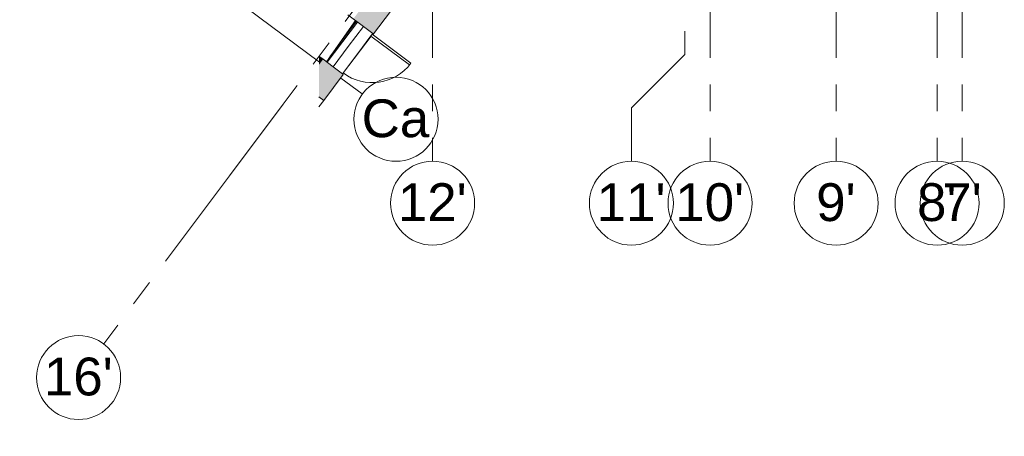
# Model space of a CAD drawing. Header units: millimetres. Extents: x -54833 to 17168, y -29122 to 68726.
# Tile 1 of 122: x -52813 to -29390, y -29122 to -19199. Entities that reach past the tile are written whole.
import ezdxf

# ---------------------------------------------------------------- set-up
doc = ezdxf.new("R2010")
doc.units = ezdxf.units.MM
doc.linetypes.add('Center', pattern=[5999.999824, 2400.000015, -1199.999936, 1199.999936, -1199.999936])
doc.linetypes.add('Grid Line', pattern=[4445, 2540, -635, 635, -635])
for name, color, linetype, lineweight, true_color in [('Cut Pattern-1', 9, 'Continuous', 9, 0x808080), ('Grids-1', 7, 'Continuous', 9, 0xaaaaaa), ('Grids-2', 7, 'Grid Line', 9, 0xaaaaaa), ('Grids-3', 7, 'Center', 9, 0xaaaaaa)]:
    doc.layers.add(name, color=color, linetype=linetype, lineweight=lineweight, true_color=true_color)
for name, color, linetype, lineweight in [('Doors', 7, 'Continuous', 9), ('Floors', 7, 'Continuous', 9), ('Plan Swing', 7, 'Continuous', 9), ('Structural Framing', 7, 'Continuous', 9), ('Walls', 7, 'Continuous', 9), ('Walls-2', 7, 'Continuous', 18)]:
    doc.layers.add(name, color=color, linetype=linetype, lineweight=lineweight)
doc.styles.add('Arial', font='arial.ttf', dxfattribs={"height": 900})

# ---------------------------------------------------------------- blocks, each defined once
blk = doc.blocks.new('SMA_D01_ 1-poolne_ kaar klaasiga - VU-64_1200x2700 _kaar 400mm_-12727459-1_ korruse plaan')
at = {"layer": 'Doors'}
for p, q in [((-600, 0), (0, 0)), ((-600, 0), (-600, -280)), ((0, 0), (600, 0)), ((600, -280), (600, 0)), ((-600, -280), (0, -280)), ((0, -280), (526, -280)), ((525, -280), (575, -280)), ((525, -1430), (525, -280)), ((575, -280), (575, -1430)), ((576, -280), (600, -280)), ((575, -1430), (525, -1430))]:
    blk.add_line(p, q, dxfattribs=at)
at = {"layer": 'Plan Swing'}
blk.add_arc((575, -280), 1150, 180, 270, dxfattribs=at)
blk = doc.blocks.new('E-korpuse talad - E-korpuse talad-7825623-1_ korruse plaan')
at = {"layer": 'Structural Framing'}
blk.add_line((-45471, -20173), (-45489, -20160), dxfattribs=at)
blk = doc.blocks.new('Grid - M_Grid Head - Circle-24584-1_ korruse plaan')
at = {"layer": 'Grids-1'}
blk.add_circle((0, 0), 5, dxfattribs=at)

msp = doc.modelspace()

# ---------------------------------------------------------------- hatches: boundary and pattern name
at = {"layer": 'Cut Pattern-1'}
h = msp.add_hatch(color=256, dxfattribs=at)
h.paths.add_polyline_path([(-45579.8, -21123.4), (-45114.4, -20501), (-45594.9, -20141.7), (-45695.6, -20276.4), (-45695.6, -21036.8), (-45656.1, -21066.4)])
h.paths.add_polyline_path([(-44395.8, -19540), (-43972, -18970.2), (-43972.8, -18964.6), (-43972.8, -18961.3), (-43978.6, -18959.3), (-43980.3, -18961.5), (-43990.5, -18954.5), (-43999.8, -18966.9), (-44004.4, -18961.4), (-43993, -18946.2), (-44036, -18914.1), (-44048.3, -18930.6), (-44458.5, -18621.9), (-44876.3, -19180.7), (-44411.8, -19528)])
h.paths.add_polyline_path([(-43777.4, -18703.1), (-43774.8, -18699.7), (-43767.5, -18699.7), (-43241.1, -17995.7), (-43256.1, -17995.7), (-43256.1, -17879.7), (-43903.5, -17879.7), (-44241.8, -18332.1), (-43832, -18641.3), (-43840.4, -18656), (-43799.1, -18686.9), (-43785.1, -18671.7), (-43782.5, -18676.3), (-43790.3, -18687.7), (-43781.6, -18695.9), (-43782, -18699.7), (-43777.6, -18703)])
msp.add_hatch(color=256, dxfattribs=at).paths.add_polyline_path([(-45695.6, -20276.4), (-45594.9, -20141.7), (-45695.6, -20064.3)])

# ---------------------------------------------------------------- linework, layer by layer
at = {"layer": 'Floors'}
msp.add_line((-45517.6, -20199.6), (-44827.2, -19217.5), dxfattribs=at)
at = {"layer": 'Grids-1'}
for p, q in [((-36990, -20029.7), (-38260, -21299.7)), ((-38260, -21299.7), (-38260, -22569.7))]:
    msp.add_line(p, q, dxfattribs=at)
at = {"layer": 'Grids-2'}
for p, q in [((-36990, -15029.7), (-36990, -20029.7)), ((-43549.2, -17205.4), (-46543.4, -21209.7)), ((-42990, -17569.7), (-42990, -22569.7)), ((-36390, -17569.7), (-36390, -22569.7)), ((-33390, -17569.7), (-33390, -22569.7)), ((-30990, -17569.7), (-30990, -22569.7)), ((-30390, -17569.7), (-30390, -22569.7)), ((-47717.1, -18687.1), (-44660.8, -20972.5)), ((-47819.9, -22916.8), (-50814.1, -26921.1))]:
    msp.add_line(p, q, dxfattribs=at)
at = {"layer": 'Grids-3'}
msp.add_line((-46543.4, -21209.7), (-47819.9, -22916.8), dxfattribs=at)
at = {"layer": 'Walls'}
for p, q in [((-45500.3, -20212.5), (-44774.6, -19256.8)), ((-44801.9, -19236.4), (-45433.9, -20080.6)), ((-44451.5, -19592), (-44984.2, -20293.5)), ((-44406.2, -19532.2), (-44421.3, -19552.1)), ((-45198.8, -19746.1), (-45189, -19753.5)), ((-45579.8, -21123.4), (-45695.6, -21278.3))]:
    msp.add_line(p, q, dxfattribs=at)
at = {"layer": 'Walls-2'}
for p, q in [((-45008.5, -19081.9), (-44636.1, -19360.3)), ((-44395.8, -19540), (-43992.6, -19000.7)), ((-44411.8, -19528), (-44395.8, -19540)), ((-45594.9, -20141.7), (-45695.6, -20064.3)), ((-45354.7, -20321.4), (-45594.9, -20141.7)), ((-45579.8, -21123.4), (-45114.4, -20501)), ((-45114.4, -20501), (-45130.5, -20489)), ((-45695.6, -21036.8), (-45579.8, -21123.4))]:
    msp.add_line(p, q, dxfattribs=at)

# ---------------------------------------------------------------- block references
at = {"layer": 'Doors', "rotation": 53.21242498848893}
msp.add_blockref('SMA_D01_ 1-poolne_ kaar klaasiga - VU-64_1200x2700 _kaar 400mm_-12727459-1_ korruse plaan', (-44995.4, -19840.9), dxfattribs=at)
at = {"layer": 'Grids-1', "xscale": 199.9999999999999, "yscale": 199.9999999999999, "zscale": 199.9999999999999}
for p, rotation in [((-43860, -21571.4), 233.2124249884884), ((-42990, -23569.7), 180), ((-38260, -23569.7), 180), ((-36390, -23569.7), 180), ((-33390, -23569.7), 180), ((-30990, -23569.7), 180), ((-30390, -23569.7), 180), ((-51413, -27721.9), 143.2124249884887)]:
    msp.add_blockref('Grid - M_Grid Head - Circle-24584-1_ korruse plaan', p, dxfattribs=dict(at, rotation=rotation))
at = {"layer": 'Structural Framing'}
msp.add_blockref('E-korpuse talad - E-korpuse talad-7825623-1_ korruse plaan', (0, 0), dxfattribs=at)

# ---------------------------------------------------------------- texts
at = {"layer": 'Grids-1', "char_height": 900, "attachment_point": 1, "style": 'Arial'}
for s, insert, width in [('Ca', (-44677.9, -21097.8), 1956.117), ("12'", (-43816.8, -23094.3), 1988.185), ("11'", (-39086.8, -23094.3), 1988.185), ("10'", (-37216.8, -23094.3), 1988.185), ("9'", (-33865.8, -23094.3), 1138.396), ("8'", (-31465.8, -23094.3), 1138.396), ("7'", (-30865.8, -23094.3), 1138.396), ("16'", (-52236.7, -27247.7), 1988.185)]:
    msp.add_mtext(s, dxfattribs=dict(at, insert=insert, width=width))

doc.saveas('drawing.dxf')
